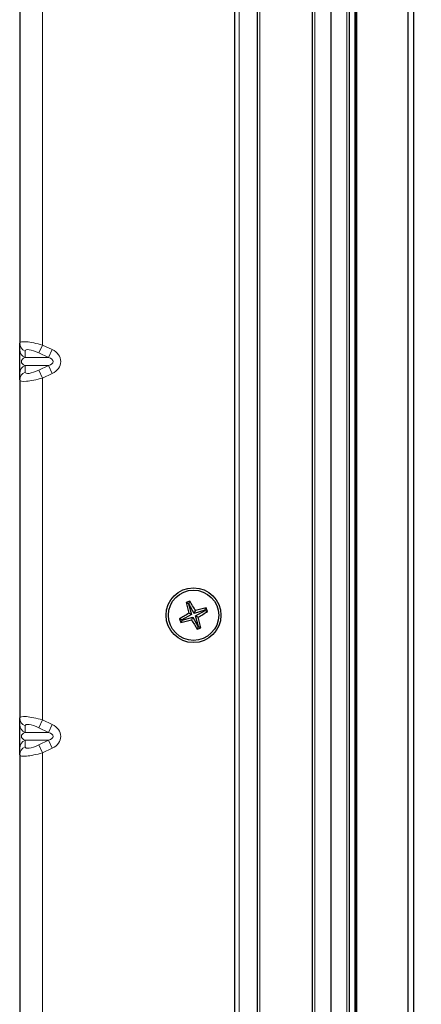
# Model space of a CAD drawing. Header units: millimetres. Extents: x 5 to 418, y 2 to 292.
# Tile 52 of 61: x 170 to 199, y 154 to 226. Entities that reach past the tile are written whole.
import ezdxf

# ---------------------------------------------------------------- set-up
doc = ezdxf.new("R2010")
doc.units = ezdxf.units.MM
doc.layers.add('SLD-0', color=7, linetype='Continuous')
doc.styles.add('SLDTEXTSTYLE1', font='TXT', dxfattribs={"width": 0.605})
doc.dimstyles.new('SLDDIMSTYLE0', dxfattribs={"dimtxt": 3.5, "dimasz": 3.302, "dimexe": 0, "dimexo": 0.0625, "dimgap": 0.875, "dimtad": 1, "dimlfac": 3, "dimrnd": 1e-09, "dimzin": 12, "dimdsep": 46, "dimtxsty": 'SLDTEXTSTYLE1', "dimsah": 1, "dimcen": 0.09, "dimadec": 0, "dimazin": 3, "dimtfac": 1, "dimtofl": 0, "dimtmove": 0, "dimatfit": 3, "dimfxl": 1, "dimfrac": 2, "dimtolj": 1, "dimtzin": 12, "dimarcsym": 0})

# ---------------------------------------------------------------- blocks, each defined once
blk = doc.blocks.new('_D')
at = {"layer": 'SLD-0', "color": 7}
for p, q in [((169.925, 261.169), (169.925, 272.169)), ((251.225, 224.003), (251.225, 272.169)), ((169.925, 271.169), (251.225, 271.169))]:
    blk.add_line(p, q, dxfattribs=at)
for points in [[(169.925, 271.169), (173.227, 270.661), (173.227, 271.677)], [(251.225, 271.169), (247.923, 271.677), (247.923, 270.661)]]:
    blk.add_solid(points, dxfattribs=at)
at = {"layer": 'SLD-0', "color": 7, "insert": (204.559, 275.681), "char_height": 3.5, "attachment_point": 1, "style": 'SLDTEXTSTYLE1'}
blk.add_mtext('243,9', dxfattribs=at)

msp = doc.modelspace()

# ---------------------------------------------------------------- linework, layer by layer
at = {"color": 7, "linetype": 'Continuous', "lineweight": 25}
for p, q in [((191.2581, 95.1896), (191.2581, 251.8361)), ((192.5915, 251.8361), (192.5915, 95.1692)), ((193.9248, 251.8361), (193.9248, 95.1896)), ((194.4248, 95.9888), (194.4248, 251.5019)), ((187.2581, 115.6695), (187.2581, 250.3361)), ((185.5915, 115.3361), (185.5915, 249.6695)), ((198.1999, 245.1361), (198.1999, 99.5028)), ((198.6408, 99.5028), (198.6408, 245.1361)), ((169.9248, 226.9921), (169.9248, 202.3468)), ((169.9248, 201.8688), (169.9248, 202.3468)), ((169.9248, 200.1368), (169.9248, 201.8688)), ((169.9248, 199.6588), (169.9248, 200.1368)), ((169.9248, 199.6588), (169.9248, 175.0135)), ((182.2344, 183.3366), (182.0578, 183.4218)), ((182.2523, 183.3441), (182.2344, 183.3366)), ((182.2344, 183.3366), (182.4564, 182.5586)), ((182.2523, 183.3441), (182.3165, 183.5293)), ((182.6473, 182.6379), (182.2523, 183.3441)), ((182.4564, 182.5586), (181.7502, 182.1636)), ((182.4564, 182.5586), (182.2526, 182.6427)), ((183.4253, 182.8599), (182.6473, 182.6379)), ((182.6473, 182.6379), (182.7314, 182.8417)), ((182.7266, 182.447), (183.4327, 182.842)), ((182.9486, 181.669), (182.7266, 182.447)), ((182.7266, 182.447), (182.9303, 182.3629)), ((183.4253, 182.8599), (183.5105, 183.0365)), ((183.4327, 182.842), (183.4253, 182.8599)), ((183.4327, 182.842), (183.618, 182.7778)), ((181.7502, 182.1636), (181.5649, 182.2278)), ((181.7577, 182.1457), (181.6725, 181.9691)), ((181.7502, 182.1636), (181.7577, 182.1457)), ((181.7577, 182.1457), (182.5357, 182.3677)), ((182.5357, 182.3677), (182.4516, 182.1639)), ((182.5357, 182.3677), (182.9307, 181.6615)), ((182.9307, 181.6615), (182.8665, 181.4763)), ((182.9307, 181.6615), (182.9486, 181.669)), ((182.9486, 181.669), (183.1252, 181.5838)), ((169.9248, 174.5355), (169.9248, 175.0135)), ((169.9248, 172.8034), (169.9248, 174.5355)), ((169.9248, 172.3254), (169.9248, 172.8034)), ((169.9248, 172.3254), (169.9248, 147.6801))]:
    msp.add_line(p, q, dxfattribs=at)
at = {"color": 7, "linetype": 'Continuous', "lineweight": 18}
for p, q in [((191.4219, 251.8361), (191.4219, 95.1896)), ((193.7611, 95.1896), (193.7611, 251.8361)), ((194.3581, 95.7335), (194.3581, 251.5028)), ((194.4927, 251.5019), (194.4927, 95.9888)), ((187.4219, 250.3361), (187.4219, 115.6695)), ((185.9248, 249.6695), (185.9248, 115.3361)), ((191.2552, 118.5027), (191.2552, 248.5029)), ((171.5915, 227.1339), (171.5915, 202.205)), ((170.3184, 201.7695), (170.3184, 201.2915)), ((171.3184, 201.6277), (171.5915, 202.205)), ((171.5915, 202.205), (172.3024, 201.8688)), ((172.0293, 201.2915), (172.3024, 201.8688)), ((170.3184, 201.2915), (172.0293, 201.2915)), ((172.0293, 201.2915), (171.3184, 201.6277)), ((170.3184, 200.7141), (172.0293, 200.7141)), ((170.3184, 200.7141), (170.3184, 200.2361)), ((171.3184, 200.3779), (172.0293, 200.7141)), ((171.5915, 199.8006), (171.3184, 200.3779)), ((172.3024, 200.1368), (172.0293, 200.7141)), ((172.3024, 200.1368), (171.5915, 199.8006)), ((171.5915, 199.8006), (171.5915, 174.8717)), ((171.3184, 174.2943), (171.5915, 174.8717)), ((171.5915, 174.8717), (172.3024, 174.5355)), ((172.0293, 173.9581), (172.3024, 174.5355)), ((170.3184, 174.4361), (170.3184, 173.9581)), ((170.3184, 173.9581), (172.0293, 173.9581)), ((172.0293, 173.9581), (171.3184, 174.2943)), ((170.3184, 173.3808), (172.0293, 173.3808)), ((170.3184, 173.3808), (170.3184, 172.9028)), ((171.3184, 173.0446), (172.0293, 173.3808)), ((171.5915, 172.4672), (171.3184, 173.0446)), ((172.3024, 172.8034), (172.0293, 173.3808)), ((172.3024, 172.8034), (171.5915, 172.4672)), ((171.5915, 172.4672), (171.5915, 147.5384))]:
    msp.add_line(p, q, dxfattribs=at)
at = {"color": 7, "linetype": 'Continuous', "lineweight": 25}
for radius in [2, 1.8333]:
    msp.add_circle((182.5915, 182.5028), radius, dxfattribs=at)
at = {"color": 7, "linetype": 'Continuous', "lineweight": 18}
for centre, start, end in [((170.5572, 202.3551), 180.753454, 247.815975), ((170.5572, 201.8771), 180.753454, 247.815975), ((170.5572, 200.1285), 112.184025, 179.246546), ((170.5572, 199.6505), 112.184025, 179.246546), ((170.5572, 175.0218), 180.753454, 247.815975), ((170.5572, 174.5438), 180.753454, 247.815975), ((170.5572, 172.7951), 112.184025, 179.246546), ((170.5572, 172.3171), 112.184025, 179.246546)]:
    msp.add_arc(centre, 0.6325, start, end, dxfattribs=at)
at = {"color": 7, "linetype": 'Continuous', "lineweight": 25}
for centre, radius, start, end in [((189.6647, 165.4856), 19.4826, 112.158445, 112.982317), ((200.1424, 187.5299), 18.5453, 192.798114, 195.279567), ((166.6482, 173.6079), 18.5453, 29.861195, 32.342647), ((191.4864, 166.5595), 18.5453, 119.861195, 122.342647), ((187.6186, 164.9519), 18.5453, 102.798114, 105.279567), ((173.6966, 198.4461), 18.5453, 299.861195, 302.342647), ((165.5743, 175.4295), 19.4826, 22.158445, 22.982317), ((199.6087, 189.5761), 19.4826, 202.158445, 202.982317), ((177.5644, 200.0537), 18.5453, 282.798114, 285.279567), ((198.5348, 191.3977), 18.5453, 209.861195, 212.342647), ((165.0405, 177.4757), 18.5453, 12.798114, 15.279567), ((175.5182, 199.52), 19.4826, 292.158445, 292.982317)]:
    msp.add_arc(centre, radius, start, end, dxfattribs=at)
at = {"color": 7, "linetype": 'Continuous', "lineweight": 18}
for centre, major_axis, ratio, start_param, end_param in [((171.5915, 201.8739), (1.6642, -0.4901), 0.1833693, 1.6247447, 3.1955411), ((171.3184, 201.2965), (0.9906, -0.5137), 0.26593, 1.7078453, 3.2786416), ((171.692, 201.0028), (1.2208, 0), 0.819152, 5.2359878, 7.3303829), ((170.5915, 201.0028), (0.5461, 0), 0.6103873, 2.0943951, 4.1887902), ((171.692, 201.0028), (0.6747, 0), 0.4940663, 5.2359878, 7.3303829), ((171.3184, 200.7091), (0.9906, 0.5137), 0.26593, 3.0045437, 4.57534), ((171.5915, 200.1317), (1.6642, 0.4901), 0.1833693, 3.0876442, 4.6584406), ((171.5915, 174.5405), (1.6642, -0.4901), 0.1833693, 1.6247447, 3.1955411), ((171.3184, 173.9632), (0.9906, -0.5137), 0.26593, 1.7078453, 3.2786416), ((171.692, 173.6695), (1.2208, 0), 0.819152, 5.2359878, 7.3303829), ((170.5915, 173.6695), (0.5461, 0), 0.6103873, 2.0943951, 4.1887902), ((171.692, 173.6695), (0.6747, 0), 0.4940663, 5.2359878, 7.3303829), ((171.3184, 173.3757), (0.9906, 0.5137), 0.26593, 3.0045437, 4.57534), ((171.5915, 172.7984), (1.6642, 0.4901), 0.1833693, 3.0876442, 4.6584406)]:
    msp.add_ellipse(centre, major_axis=major_axis, ratio=ratio, start_param=start_param, end_param=end_param, dxfattribs=at)

# ---------------------------------------------------------------- dimensions: what is measured, and where the dimension line sits
at = {"layer": 'SLD-0', "color": 7}
dim = msp.add_linear_dim(base=(251.2248, 271.1695), p1=(169.9248, 261.1695), p2=(251.2248, 224.0028), dimstyle='SLDDIMSTYLE0', dxfattribs=at)
dim.commit()
dim.dimension.update_dxf_attribs({"geometry": '_D', "text_midpoint": (210.5748, 271.1695), "dimtype": 160})

doc.saveas('drawing.dxf')
